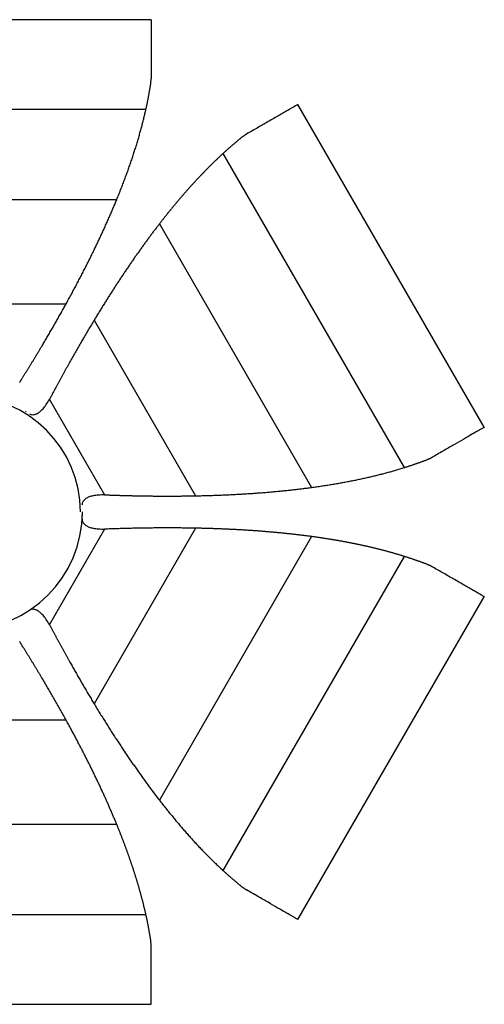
# Paper-space layout '_Inferior' of a CAD drawing. Header units: millimetres. Extents: x -205 to 325, y -311 to 191.
# Tile 2 of 2: x 88 to 325, y -311 to 191. Entities that reach past the tile are written whole.
import ezdxf

# ---------------------------------------------------------------- set-up
doc = ezdxf.new("R2010")
doc.units = ezdxf.units.MM

psp = doc.layouts.new('_Inferior')

# ---------------------------------------------------------------- linework, layer by layer
at = {"color": 7, "linetype": 'Continuous', "lineweight": 25}
for p, q in [((155, 190.98), (-35, 190.98)), ((324.85, -16.78), (229.85, 147.76)), ((-32.41, 145.34), (152.41, 145.34)), ((191.62, 122.7), (284.04, -37.36)), ((-17.55, 99.36), (137.55, 99.36)), ((159.23, 86.84), (236.78, -47.48)), ((8.3, 46.06), (111.7, 46.06)), ((126, 37.8), (177.7, -51.74)), ((103.17, -2.68), (131.23, -51.27)), ((90.97, -8.64), (91.32, -8.91)), ((119.97, -61.14), (119.85, -62)), ((131.23, -68.73), (103.17, -117.32)), ((177.7, -68.26), (126, -157.8)), ((236.78, -72.52), (159.23, -206.84)), ((284.04, -82.64), (191.62, -242.7)), ((229.85, -267.76), (324.85, -103.22)), ((91.32, -111.09), (90.97, -111.36)), ((111.7, -166.06), (8.3, -166.06)), ((137.55, -219.36), (-17.55, -219.36)), ((152.41, -265.34), (-32.41, -265.34)), ((-35, -310.98), (155, -310.98))]:
    psp.add_line(p, q, dxfattribs=at)
for radius, start, end in [(59, 0, 180), (60, 180, 0)]:
    psp.add_arc((60, -60), radius, start, end, dxfattribs=at)
for points, knots in [([(155, 190.93), (155, 190.92), (155, 190.9), (155, 190.35), (155, 189.35), (155, 187.87), (155, 185.9), (155, 183.04), (155, 179.01), (155, 173.56), (155, 167.48), (155, 163.01), (155, 160.78)], [0, 0, 0, 0, 0.056761, 0.133877, 0.212121, 0.295801, 0.379768, 0.464931, 0.599271, 0.734088, 0.867509, 1, 1, 1, 1]), ([(154.76, 157.72), (154.79, 157.86), (154.83, 158.16), (154.88, 158.59), (154.92, 159.03), (154.96, 159.47), (154.98, 159.91), (155, 160.34), (155, 160.64), (155, 160.78)], [0, 0, 0, 0, 0.141614, 0.283531, 0.425817, 0.568539, 0.711766, 0.855563, 1, 1, 1, 1]), ([(152.41, 145.34), (152.46, 145.56), (152.56, 146), (152.7, 146.66), (152.85, 147.32), (152.99, 147.98), (153.12, 148.64), (153.26, 149.3), (153.39, 149.95), (153.52, 150.61), (153.64, 151.26), (153.77, 151.91), (153.89, 152.56), (154.01, 153.21), (154.12, 153.85), (154.24, 154.5), (154.35, 155.15), (154.45, 155.79), (154.56, 156.43), (154.66, 157.08), (154.73, 157.51), (154.76, 157.72)], [0, 0, 0, 0, 0.053143, 0.10617, 0.159085, 0.211893, 0.264602, 0.317222, 0.369764, 0.42224, 0.474664, 0.527054, 0.579424, 0.631795, 0.684186, 0.736619, 0.789114, 0.841692, 0.894363, 0.94713, 1, 1, 1, 1]), ([(229.81, 147.74), (229.8, 147.73), (229.79, 147.72), (229.33, 147.46), (228.59, 147.03), (227.54, 146.42), (226.1, 145.59), (224.21, 144.5), (222.02, 143.24), (219.58, 141.83), (216.92, 140.29), (213.47, 138.3), (209.13, 135.79), (205.51, 133.71), (203.7, 132.66)], [0, 0, 0, 0, 0.0565365, 0.133836, 0.2013465, 0.2689185, 0.3504175, 0.4321069, 0.5147988, 0.5937386, 0.6725566, 0.7519244, 0.8761703, 1, 1, 1, 1]), ([(137.55, 99.36), (137.72, 99.76), (138.05, 100.57), (138.54, 101.79), (139.02, 103), (139.5, 104.21), (139.97, 105.42), (140.44, 106.62), (140.9, 107.81), (141.35, 109.01), (141.8, 110.2), (142.23, 111.38), (142.67, 112.56), (143.09, 113.74), (143.51, 114.92), (143.93, 116.09), (144.33, 117.25), (144.74, 118.42), (145.13, 119.58), (145.52, 120.73), (145.9, 121.88), (146.27, 123.03), (146.64, 124.18), (147, 125.32), (147.36, 126.46), (147.71, 127.59), (148.05, 128.73), (148.39, 129.85), (148.72, 130.98), (149.04, 132.1), (149.36, 133.22), (149.67, 134.34), (149.97, 135.45), (150.27, 136.56), (150.56, 137.67), (150.84, 138.77), (151.12, 139.87), (151.39, 140.97), (151.66, 142.07), (151.92, 143.16), (152.17, 144.25), (152.33, 144.98), (152.41, 145.34)], [0, 0, 0, 0, 0.02872, 0.057219, 0.085498, 0.113558, 0.141401, 0.169026, 0.196436, 0.223632, 0.250616, 0.27739, 0.303956, 0.330316, 0.356472, 0.382427, 0.408185, 0.433747, 0.459117, 0.484299, 0.509295, 0.534109, 0.558745, 0.583206, 0.607496, 0.631619, 0.655581, 0.679386, 0.70304, 0.726548, 0.749917, 0.773152, 0.79626, 0.81925, 0.842129, 0.864906, 0.887591, 0.910194, 0.932725, 0.955195, 0.977616, 1, 1, 1, 1]), ([(201.17, 130.93), (201, 130.79), (200.66, 130.52), (200.16, 130.11), (199.65, 129.7), (199.15, 129.28), (198.65, 128.86), (198.14, 128.44), (197.64, 128.01), (197.14, 127.59), (196.64, 127.16), (196.13, 126.73), (195.63, 126.29), (195.13, 125.85), (194.63, 125.41), (194.13, 124.97), (193.63, 124.52), (193.12, 124.07), (192.62, 123.62), (192.12, 123.16), (191.79, 122.86), (191.62, 122.7)], [0, 0, 0, 0, 0.05287, 0.105637, 0.158308, 0.210886, 0.263381, 0.315814, 0.368205, 0.420576, 0.472946, 0.525336, 0.57776, 0.630236, 0.682778, 0.735398, 0.788107, 0.840915, 0.89383, 0.946857, 1, 1, 1, 1]), ([(203.7, 132.66), (203.58, 132.59), (203.33, 132.44), (202.95, 132.21), (202.58, 131.97), (202.22, 131.72), (201.87, 131.47), (201.51, 131.2), (201.28, 131.02), (201.17, 130.93)], [0, 0, 0, 0, 0.144437, 0.288234, 0.431461, 0.574183, 0.716469, 0.858386, 1, 1, 1, 1]), ([(191.62, 122.7), (191.46, 122.55), (191.13, 122.25), (190.63, 121.78), (190.13, 121.32), (189.64, 120.86), (189.14, 120.39), (188.65, 119.92), (188.15, 119.44), (187.66, 118.97), (187.16, 118.49), (186.67, 118.01), (186.18, 117.53), (185.68, 117.04), (185.19, 116.55), (184.7, 116.06), (184.21, 115.57), (183.71, 115.07), (183.22, 114.57), (182.73, 114.07), (182.24, 113.57), (181.75, 113.06), (181.26, 112.55), (180.77, 112.04), (180.28, 111.53), (179.79, 111.01), (179.3, 110.49), (178.81, 109.97), (178.32, 109.44), (177.83, 108.91), (177.34, 108.38), (176.85, 107.85), (176.36, 107.31), (175.87, 106.77), (175.38, 106.23), (174.89, 105.69), (174.4, 105.14), (173.91, 104.59), (173.42, 104.04), (172.93, 103.49), (172.44, 102.93), (171.95, 102.37), (171.46, 101.81), (170.97, 101.24), (170.48, 100.67), (170, 100.1), (169.51, 99.53), (169.02, 98.95), (168.53, 98.37), (168.04, 97.79), (167.55, 97.2), (167.06, 96.62), (166.57, 96.03), (166.08, 95.43), (165.59, 94.84), (165.1, 94.24), (164.62, 93.64), (164.13, 93.03), (163.64, 92.43), (163.15, 91.82), (162.66, 91.2), (162.17, 90.59), (161.68, 89.97), (161.19, 89.35), (160.7, 88.73), (160.21, 88.1), (159.72, 87.47), (159.4, 87.05), (159.23, 86.84)], [0, 0, 0, 0, 0.013562, 0.027136, 0.040725, 0.054331, 0.067957, 0.081606, 0.095279, 0.10898, 0.12271, 0.136473, 0.150269, 0.164102, 0.177972, 0.191883, 0.205837, 0.219834, 0.233877, 0.247967, 0.262106, 0.276295, 0.290536, 0.304829, 0.319177, 0.333581, 0.348041, 0.362558, 0.377135, 0.391772, 0.40647, 0.42123, 0.436053, 0.45094, 0.465892, 0.480909, 0.495993, 0.511144, 0.526363, 0.54165, 0.557006, 0.572433, 0.587931, 0.6035, 0.619141, 0.634855, 0.650643, 0.666504, 0.68244, 0.698452, 0.714539, 0.730702, 0.746942, 0.763259, 0.779653, 0.796126, 0.812677, 0.829307, 0.846016, 0.862804, 0.879672, 0.89662, 0.913649, 0.930757, 0.947947, 0.965217, 0.982568, 1, 1, 1, 1]), ([(111.7, 46.06), (112.13, 46.85), (112.99, 48.41), (114.27, 50.76), (115.52, 53.1), (116.76, 55.42), (117.98, 57.73), (119.18, 60.03), (120.36, 62.32), (121.53, 64.6), (122.67, 66.86), (123.8, 69.11), (124.9, 71.35), (125.99, 73.58), (127.06, 75.79), (128.1, 77.99), (129.13, 80.18), (130.15, 82.36), (131.14, 84.53), (132.11, 86.68), (133.06, 88.82), (134, 90.95), (134.92, 93.07), (135.81, 95.18), (136.69, 97.27), (137.27, 98.66), (137.55, 99.36)], [0, 0, 0, 0, 0.045252, 0.090187, 0.134805, 0.179108, 0.223095, 0.266768, 0.310126, 0.353172, 0.395906, 0.438328, 0.480439, 0.522241, 0.563733, 0.604917, 0.645794, 0.686364, 0.726628, 0.766588, 0.806244, 0.845597, 0.884648, 0.923398, 0.961848, 1, 1, 1, 1]), ([(159.23, 86.84), (158.85, 86.35), (158.09, 85.36), (156.96, 83.87), (155.82, 82.37), (154.68, 80.84), (153.54, 79.31), (152.4, 77.75), (151.26, 76.19), (150.12, 74.6), (148.98, 73), (147.84, 71.39), (146.69, 69.76), (145.55, 68.12), (144.41, 66.46), (143.26, 64.78), (142.12, 63.09), (140.97, 61.38), (139.82, 59.66), (138.67, 57.92), (137.53, 56.17), (136.38, 54.4), (135.23, 52.62), (134.08, 50.82), (132.92, 49.01), (131.77, 47.18), (130.62, 45.33), (129.46, 43.47), (128.31, 41.6), (127.16, 39.7), (126.39, 38.44), (126, 37.8)], [0, 0, 0, 0, 0.031553, 0.06331, 0.095272, 0.127439, 0.159814, 0.192394, 0.225183, 0.258179, 0.291384, 0.324797, 0.358421, 0.392254, 0.426298, 0.460553, 0.495019, 0.529697, 0.564588, 0.599691, 0.635008, 0.670538, 0.706283, 0.742242, 0.778417, 0.814806, 0.851412, 0.888234, 0.925272, 0.962527, 1, 1, 1, 1]), ([(89, 7.61), (89.12, 7.8), (89.35, 8.17), (89.7, 8.73), (90.05, 9.29), (90.4, 9.85), (90.75, 10.41), (91.1, 10.98), (91.45, 11.55), (91.81, 12.12), (92.16, 12.7), (92.52, 13.27), (92.88, 13.85), (93.23, 14.43), (93.59, 15.02), (93.95, 15.61), (94.31, 16.19), (94.67, 16.79), (95.04, 17.38), (95.4, 17.98), (95.76, 18.58), (96.13, 19.18), (96.5, 19.79), (96.86, 20.4), (97.23, 21.01), (97.6, 21.62), (97.97, 22.24), (98.34, 22.85), (98.71, 23.48), (99.08, 24.1), (99.75, 25.22), (100.71, 26.84), (101.96, 28.95), (103.19, 31.07), (104.43, 33.19), (105.65, 35.32), (106.88, 37.46), (108.09, 39.6), (109.3, 41.75), (110.5, 43.9), (111.3, 45.34), (111.7, 46.06)], [0, 0, 0, 0, 0.0142545, 0.0285479, 0.0428833, 0.0572637, 0.0716922, 0.0861716, 0.1007047, 0.1152942, 0.1299427, 0.1446526, 0.1594262, 0.1742658, 0.1891733, 0.2041506, 0.2191995, 0.2343215, 0.2495181, 0.2647906, 0.2801401, 0.2955681, 0.3110756, 0.3266639, 0.3423341, 0.3580872, 0.3739244, 0.3898465, 0.4058544, 0.4219491, 0.4381314, 0.4926859, 0.5475632, 0.6027836, 0.6583649, 0.7143215, 0.7706644, 0.8274011, 0.8845358, 0.9420695, 1, 1, 1, 1]), ([(126, 37.8), (125.77, 37.41), (125.29, 36.62), (124.59, 35.44), (123.88, 34.27), (123.18, 33.08), (122.48, 31.9), (121.79, 30.72), (121.09, 29.54), (120.4, 28.36), (119.71, 27.18), (119.03, 25.99), (118.34, 24.81), (117.66, 23.62), (116.99, 22.44), (116.31, 21.25), (115.64, 20.07), (114.96, 18.88), (114.29, 17.69), (113.6, 16.46), (112.9, 15.19), (112.17, 13.89), (111.45, 12.59), (110.74, 11.3), (110.04, 10.03), (109.34, 8.76), (108.66, 7.5), (107.98, 6.25), (107.31, 5), (106.64, 3.77), (105.99, 2.55), (105.33, 1.33), (104.69, 0.12), (104.27, -0.68), (104.05, -1.08)], [0, 0, 0, 0, 0.032284, 0.064445, 0.096484, 0.128399, 0.16019, 0.191858, 0.223403, 0.254826, 0.286127, 0.317309, 0.348373, 0.379321, 0.410156, 0.44088, 0.471497, 0.502009, 0.532421, 0.562736, 0.59609, 0.629073, 0.661694, 0.693961, 0.725885, 0.757475, 0.788743, 0.819702, 0.850367, 0.880756, 0.91089, 0.940791, 0.970486, 1, 1, 1, 1]), ([(88.06, 6.05), (88.13, 6.18), (88.28, 6.43), (88.51, 6.82), (88.75, 7.22), (88.92, 7.48), (89, 7.61)], [0, 0, 0, 0, 0.243207, 0.490921, 0.743175, 1, 1, 1, 1]), ([(93.04, -9.99), (93.3, -10.11), (94.01, -10.44), (95.37, -10.43), (96.94, -9.91), (98.5, -8.83), (100.07, -7.26), (101.67, -5.17), (102.65, -3.55), (103.17, -2.68)], [0, 0, 0, 0, 0.062991, 0.17162, 0.287898, 0.422949, 0.584054, 0.775545, 1, 1, 1, 1]), ([(104.05, -1.08), (103.98, -1.22), (103.83, -1.49), (103.61, -1.89), (103.39, -2.29), (103.24, -2.55), (103.17, -2.68)], [0, 0, 0, 0, 0.256825, 0.509079, 0.756793, 1, 1, 1, 1]), ([(324.81, -16.81), (324.81, -16.81), (324.79, -16.82), (324.31, -17.1), (323.45, -17.6), (322.16, -18.34), (320.46, -19.32), (317.97, -20.75), (314.48, -22.77), (309.77, -25.49), (304.51, -28.53), (300.63, -30.77), (298.7, -31.88)], [0, 0, 0, 0, 0.056761, 0.133877, 0.212121, 0.295801, 0.379768, 0.464931, 0.599271, 0.734088, 0.867509, 1, 1, 1, 1]), ([(284.04, -37.36), (284.25, -37.29), (284.68, -37.16), (285.33, -36.95), (285.97, -36.75), (286.61, -36.54), (287.25, -36.33), (287.89, -36.11), (288.52, -35.9), (289.15, -35.68), (289.78, -35.47), (290.4, -35.25), (291.02, -35.03), (291.65, -34.81), (292.26, -34.58), (292.88, -34.36), (293.5, -34.13), (294.11, -33.9), (294.72, -33.67), (295.33, -33.44), (295.73, -33.29), (295.93, -33.21)], [0, 0, 0, 0, 0.053143, 0.10617, 0.159085, 0.211893, 0.264602, 0.317222, 0.369764, 0.42224, 0.474664, 0.527054, 0.579424, 0.631795, 0.684186, 0.736619, 0.789114, 0.841692, 0.894363, 0.94713, 1, 1, 1, 1]), ([(295.93, -33.21), (296.07, -33.15), (296.34, -33.05), (296.75, -32.87), (297.15, -32.69), (297.54, -32.5), (297.93, -32.3), (298.32, -32.1), (298.58, -31.95), (298.7, -31.88)], [0, 0, 0, 0, 0.141614, 0.2835308, 0.425817, 0.5685395, 0.7117658, 0.8555634, 1, 1, 1, 1]), ([(236.78, -47.48), (237.22, -47.42), (238.08, -47.3), (239.38, -47.12), (240.68, -46.93), (241.96, -46.74), (243.24, -46.55), (244.51, -46.35), (245.78, -46.15), (247.04, -45.95), (248.29, -45.74), (249.54, -45.53), (250.78, -45.31), (252.01, -45.09), (253.24, -44.87), (254.46, -44.64), (255.67, -44.41), (256.88, -44.17), (258.08, -43.94), (259.28, -43.69), (260.47, -43.45), (261.65, -43.2), (262.82, -42.94), (263.99, -42.69), (265.16, -42.43), (266.32, -42.16), (267.47, -41.89), (268.61, -41.62), (269.75, -41.34), (270.89, -41.06), (272.01, -40.77), (273.13, -40.49), (274.25, -40.19), (275.36, -39.9), (276.46, -39.59), (277.56, -39.29), (278.65, -38.98), (279.74, -38.66), (280.82, -38.35), (281.9, -38.02), (282.97, -37.7), (283.68, -37.47), (284.04, -37.36)], [0, 0, 0, 0, 0.02872, 0.057219, 0.085498, 0.113558, 0.141401, 0.169026, 0.196436, 0.223632, 0.250616, 0.27739, 0.303956, 0.330316, 0.356472, 0.382427, 0.408185, 0.433747, 0.459117, 0.484299, 0.509295, 0.534109, 0.558745, 0.583206, 0.607496, 0.631619, 0.655581, 0.679386, 0.70304, 0.726548, 0.749917, 0.773152, 0.79626, 0.81925, 0.842129, 0.864906, 0.887591, 0.910194, 0.932725, 0.955195, 0.977616, 1, 1, 1, 1]), ([(177.7, -51.74), (178.6, -51.72), (180.39, -51.68), (183.06, -51.61), (185.71, -51.54), (188.34, -51.45), (190.95, -51.35), (193.54, -51.24), (196.12, -51.12), (198.67, -50.99), (201.2, -50.84), (203.71, -50.69), (206.2, -50.53), (208.68, -50.36), (211.13, -50.18), (213.56, -49.98), (215.97, -49.78), (218.36, -49.57), (220.73, -49.34), (223.09, -49.11), (225.42, -48.86), (227.73, -48.61), (230.02, -48.34), (232.29, -48.07), (234.55, -47.78), (236.04, -47.58), (236.78, -47.48)], [0, 0, 0, 0, 0.045252, 0.090187, 0.134805, 0.179108, 0.223095, 0.266768, 0.310126, 0.353172, 0.395906, 0.438328, 0.480439, 0.522241, 0.563733, 0.604917, 0.645794, 0.686364, 0.726628, 0.766588, 0.806244, 0.845597, 0.884648, 0.923398, 0.961848, 1, 1, 1, 1]), ([(131.23, -51.27), (130.21, -51.29), (128.32, -51.33), (125.71, -51.67), (123.56, -52.24), (121.85, -53.06), (120.62, -54.15), (119.94, -55.29), (119.87, -56.04), (119.84, -56.3)], [0, 0, 0, 0, 0.226028, 0.418859, 0.581093, 0.71709, 0.834183, 0.943573, 1, 1, 1, 1]), ([(131.23, -51.27), (131.38, -51.28), (131.68, -51.28), (132.13, -51.28), (132.59, -51.29), (132.9, -51.3), (133.05, -51.31)], [0, 0, 0, 0, 0.2432068, 0.4909213, 0.743175, 1, 1, 1, 1]), ([(133.05, -51.31), (133.27, -51.32), (133.71, -51.33), (134.37, -51.36), (135.03, -51.38), (135.69, -51.4), (136.35, -51.42), (137.02, -51.44), (137.69, -51.47), (138.36, -51.49), (139.04, -51.51), (139.72, -51.53), (140.4, -51.55), (141.08, -51.56), (141.76, -51.58), (142.45, -51.6), (143.14, -51.62), (143.84, -51.64), (144.53, -51.65), (145.23, -51.67), (145.93, -51.68), (146.64, -51.7), (147.35, -51.71), (148.06, -51.73), (148.77, -51.74), (149.48, -51.75), (150.2, -51.76), (150.92, -51.78), (151.65, -51.79), (152.37, -51.8), (153.68, -51.82), (155.56, -51.84), (158.01, -51.86), (160.47, -51.87), (162.92, -51.88), (165.38, -51.88), (167.84, -51.87), (170.3, -51.85), (172.77, -51.82), (175.24, -51.79), (176.88, -51.76), (177.7, -51.74)], [0, 0, 0, 0, 0.0142545, 0.0285479, 0.0428833, 0.0572637, 0.0716922, 0.0861716, 0.1007047, 0.1152942, 0.1299427, 0.1446526, 0.1594262, 0.1742658, 0.1891733, 0.2041506, 0.2191995, 0.2343215, 0.2495181, 0.2647906, 0.2801401, 0.2955681, 0.3110756, 0.3266639, 0.3423341, 0.3580872, 0.3739244, 0.3898465, 0.4058544, 0.4219491, 0.4381314, 0.4926859, 0.5475632, 0.6027836, 0.6583649, 0.7143215, 0.7706644, 0.8274011, 0.8845358, 0.9420695, 1, 1, 1, 1]), ([(119.76, -63.15), (119.79, -63.59), (119.87, -64.53), (120.61, -65.85), (121.85, -66.94), (123.56, -67.76), (125.71, -68.33), (128.32, -68.67), (130.21, -68.71), (131.23, -68.73)], [0, 0, 0, 0, 0.093812, 0.198867, 0.311321, 0.44193, 0.597736, 0.782928, 1, 1, 1, 1]), ([(133.05, -68.69), (132.9, -68.7), (132.59, -68.71), (132.13, -68.72), (131.68, -68.72), (131.38, -68.72), (131.23, -68.73)], [0, 0, 0, 0, 0.256825, 0.509079, 0.756793, 1, 1, 1, 1]), ([(177.7, -68.26), (177.24, -68.25), (176.33, -68.23), (174.95, -68.21), (173.58, -68.19), (172.2, -68.17), (170.83, -68.16), (169.46, -68.15), (168.09, -68.14), (166.72, -68.13), (165.35, -68.12), (163.99, -68.12), (162.62, -68.12), (161.25, -68.13), (159.89, -68.13), (158.52, -68.14), (157.16, -68.15), (155.79, -68.16), (154.43, -68.18), (153.02, -68.19), (151.56, -68.21), (150.07, -68.24), (148.59, -68.26), (147.12, -68.29), (145.66, -68.32), (144.22, -68.36), (142.78, -68.39), (141.36, -68.43), (139.95, -68.47), (138.55, -68.51), (137.16, -68.55), (135.78, -68.6), (134.41, -68.64), (133.51, -68.67), (133.05, -68.69)], [0, 0, 0, 0, 0.0322839, 0.0644455, 0.096484, 0.128399, 0.1601904, 0.1918582, 0.2234031, 0.2548258, 0.2861273, 0.3173092, 0.3483732, 0.3793214, 0.4101562, 0.4408804, 0.4714969, 0.5020093, 0.5324212, 0.562736, 0.59609, 0.6290735, 0.6616943, 0.6939614, 0.7258847, 0.7574748, 0.788743, 0.8197018, 0.8503667, 0.8807557, 0.9108897, 0.9407915, 0.9704861, 1, 1, 1, 1]), ([(236.78, -72.52), (236.17, -72.43), (234.93, -72.27), (233.07, -72.03), (231.2, -71.8), (229.31, -71.57), (227.41, -71.36), (225.5, -71.15), (223.57, -70.94), (221.63, -70.75), (219.68, -70.56), (217.71, -70.37), (215.72, -70.2), (213.73, -70.03), (211.72, -69.87), (209.69, -69.72), (207.66, -69.57), (205.61, -69.43), (203.54, -69.3), (201.46, -69.17), (199.37, -69.05), (197.26, -68.94), (195.14, -68.84), (193.01, -68.74), (190.86, -68.65), (188.7, -68.57), (186.53, -68.49), (184.34, -68.42), (182.14, -68.36), (179.92, -68.31), (178.44, -68.28), (177.7, -68.26)], [0, 0, 0, 0, 0.031553, 0.06331, 0.095272, 0.127439, 0.159814, 0.192394, 0.225183, 0.258179, 0.291384, 0.324797, 0.358421, 0.392254, 0.426298, 0.460553, 0.495019, 0.529697, 0.564588, 0.599691, 0.635008, 0.670538, 0.706283, 0.742242, 0.778417, 0.814806, 0.851412, 0.888234, 0.925272, 0.962527, 1, 1, 1, 1]), ([(284.04, -82.64), (283.82, -82.57), (283.39, -82.44), (282.74, -82.24), (282.1, -82.04), (281.44, -81.84), (280.79, -81.65), (280.14, -81.45), (279.48, -81.26), (278.82, -81.07), (278.16, -80.88), (277.5, -80.69), (276.83, -80.51), (276.16, -80.32), (275.49, -80.14), (274.82, -79.96), (274.15, -79.78), (273.47, -79.6), (272.8, -79.43), (272.12, -79.25), (271.43, -79.08), (270.75, -78.91), (270.06, -78.74), (269.37, -78.57), (268.68, -78.4), (267.99, -78.23), (267.29, -78.07), (266.6, -77.91), (265.9, -77.74), (265.2, -77.58), (264.49, -77.42), (263.78, -77.27), (263.08, -77.11), (262.36, -76.96), (261.65, -76.8), (260.93, -76.65), (260.22, -76.5), (259.5, -76.35), (258.77, -76.2), (258.05, -76.06), (257.32, -75.91), (256.59, -75.77), (255.86, -75.63), (255.12, -75.49), (254.39, -75.35), (253.65, -75.21), (252.91, -75.07), (252.16, -74.94), (251.42, -74.8), (250.67, -74.67), (249.92, -74.54), (249.16, -74.41), (248.41, -74.28), (247.65, -74.15), (246.89, -74.03), (246.13, -73.9), (245.36, -73.78), (244.59, -73.66), (243.82, -73.54), (243.05, -73.42), (242.28, -73.3), (241.5, -73.19), (240.72, -73.07), (239.94, -72.96), (239.15, -72.85), (238.36, -72.73), (237.57, -72.63), (237.05, -72.55), (236.78, -72.52)], [0, 0, 0, 0, 0.013562, 0.027136, 0.040725, 0.054331, 0.067957, 0.081606, 0.095279, 0.10898, 0.12271, 0.136473, 0.150269, 0.164102, 0.177972, 0.191883, 0.205837, 0.219834, 0.233877, 0.247967, 0.262106, 0.276295, 0.290536, 0.304829, 0.319177, 0.333581, 0.348041, 0.362558, 0.377135, 0.391772, 0.40647, 0.42123, 0.436053, 0.45094, 0.465892, 0.480909, 0.495993, 0.511144, 0.526363, 0.54165, 0.557006, 0.572433, 0.587931, 0.6035, 0.619141, 0.634855, 0.650643, 0.666504, 0.68244, 0.698452, 0.714539, 0.730702, 0.746942, 0.763259, 0.779653, 0.796126, 0.812677, 0.829307, 0.846016, 0.862804, 0.879672, 0.89662, 0.913649, 0.930757, 0.947947, 0.965217, 0.982568, 1, 1, 1, 1]), ([(295.93, -86.79), (295.73, -86.71), (295.33, -86.56), (294.72, -86.33), (294.11, -86.1), (293.5, -85.87), (292.88, -85.64), (292.26, -85.42), (291.65, -85.19), (291.02, -84.97), (290.4, -84.75), (289.78, -84.53), (289.15, -84.32), (288.52, -84.1), (287.89, -83.89), (287.25, -83.67), (286.61, -83.46), (285.97, -83.25), (285.33, -83.05), (284.68, -82.84), (284.25, -82.71), (284.04, -82.64)], [0, 0, 0, 0, 0.0528699, 0.1056371, 0.1583075, 0.2108862, 0.2633814, 0.3158135, 0.3682046, 0.4205757, 0.4729465, 0.5253356, 0.5777602, 0.6302362, 0.6827778, 0.7353977, 0.788107, 0.8409152, 0.8938297, 0.9468566, 1, 1, 1, 1]), ([(298.7, -88.12), (298.58, -88.05), (298.32, -87.9), (297.93, -87.7), (297.54, -87.5), (297.15, -87.31), (296.75, -87.13), (296.34, -86.95), (296.07, -86.85), (295.93, -86.79)], [0, 0, 0, 0, 0.144437, 0.288234, 0.431461, 0.574183, 0.716469, 0.858386, 1, 1, 1, 1]), ([(324.81, -103.19), (324.8, -103.19), (324.79, -103.18), (324.33, -102.92), (323.59, -102.49), (322.54, -101.88), (321.1, -101.05), (319.21, -99.96), (317.02, -98.7), (314.58, -97.29), (311.92, -95.75), (308.47, -93.76), (304.13, -91.25), (300.51, -89.16), (298.7, -88.12)], [0, 0, 0, 0, 0.056536, 0.133836, 0.201347, 0.268919, 0.350417, 0.432107, 0.514799, 0.593739, 0.672557, 0.751924, 0.87617, 1, 1, 1, 1]), ([(103.17, -117.32), (102.65, -116.45), (101.67, -114.83), (100.07, -112.74), (98.5, -111.17), (96.94, -110.09), (95.37, -109.57), (94.01, -109.56), (93.3, -109.89), (93.04, -110.01)], [0, 0, 0, 0, 0.224455, 0.415946, 0.577051, 0.712102, 0.82838, 0.937009, 1, 1, 1, 1]), ([(103.17, -117.32), (103.24, -117.45), (103.39, -117.71), (103.61, -118.11), (103.83, -118.51), (103.98, -118.78), (104.05, -118.92)], [0, 0, 0, 0, 0.243207, 0.490921, 0.743175, 1, 1, 1, 1]), ([(104.05, -118.92), (104.16, -119.11), (104.36, -119.5), (104.67, -120.08), (104.98, -120.66), (105.29, -121.25), (105.6, -121.84), (105.92, -122.42), (106.24, -123.01), (106.55, -123.61), (106.87, -124.2), (107.2, -124.8), (107.52, -125.4), (107.84, -126), (108.17, -126.6), (108.5, -127.21), (108.83, -127.81), (109.16, -128.42), (109.5, -129.03), (109.83, -129.65), (110.17, -130.26), (110.51, -130.88), (110.85, -131.5), (111.19, -132.12), (111.54, -132.75), (111.88, -133.37), (112.23, -134), (112.58, -134.63), (112.94, -135.26), (113.29, -135.9), (113.93, -137.04), (114.85, -138.68), (116.06, -140.81), (117.27, -142.94), (118.49, -145.07), (119.73, -147.2), (120.96, -149.32), (122.21, -151.45), (123.47, -153.57), (124.73, -155.69), (125.58, -157.1), (126, -157.8)], [0, 0, 0, 0, 0.014255, 0.028548, 0.042883, 0.057264, 0.071692, 0.086172, 0.100705, 0.115294, 0.129943, 0.144653, 0.159426, 0.174266, 0.189173, 0.204151, 0.219199, 0.234322, 0.249518, 0.264791, 0.28014, 0.295568, 0.311076, 0.326664, 0.342334, 0.358087, 0.373924, 0.389846, 0.405854, 0.421949, 0.438131, 0.492686, 0.547563, 0.602784, 0.658365, 0.714322, 0.770664, 0.827401, 0.884536, 0.94207, 1, 1, 1, 1]), ([(89, -127.61), (88.92, -127.48), (88.75, -127.22), (88.51, -126.82), (88.28, -126.43), (88.13, -126.18), (88.06, -126.05)], [0, 0, 0, 0, 0.256825, 0.509079, 0.756793, 1, 1, 1, 1]), ([(111.7, -166.06), (111.47, -165.66), (111.03, -164.86), (110.36, -163.66), (109.7, -162.46), (109.02, -161.26), (108.35, -160.06), (107.68, -158.87), (107, -157.68), (106.32, -156.49), (105.64, -155.3), (104.96, -154.12), (104.27, -152.93), (103.59, -151.75), (102.9, -150.57), (102.21, -149.39), (101.52, -148.21), (100.83, -147.04), (100.13, -145.87), (99.41, -144.65), (98.67, -143.4), (97.9, -142.12), (97.14, -140.85), (96.38, -139.59), (95.62, -138.35), (94.87, -137.11), (94.13, -135.89), (93.38, -134.67), (92.64, -133.47), (91.91, -132.28), (91.17, -131.1), (90.45, -129.93), (89.72, -128.76), (89.24, -127.99), (89, -127.61)], [0, 0, 0, 0, 0.032284, 0.064445, 0.096484, 0.128399, 0.16019, 0.191858, 0.223403, 0.254826, 0.286127, 0.317309, 0.348373, 0.379321, 0.410156, 0.44088, 0.471497, 0.502009, 0.532421, 0.562736, 0.59609, 0.629073, 0.661694, 0.693961, 0.725885, 0.757475, 0.788743, 0.819702, 0.850367, 0.880756, 0.91089, 0.940791, 0.970486, 1, 1, 1, 1]), ([(126, -157.8), (126.47, -158.57), (127.39, -160.1), (128.79, -162.38), (130.18, -164.63), (131.58, -166.87), (132.97, -169.08), (134.36, -171.27), (135.75, -173.44), (137.14, -175.58), (138.53, -177.7), (139.92, -179.8), (141.3, -181.88), (142.69, -183.94), (144.07, -185.97), (145.45, -187.98), (146.84, -189.96), (148.22, -191.93), (149.6, -193.87), (150.98, -195.79), (152.35, -197.69), (153.73, -199.56), (155.11, -201.42), (156.48, -203.24), (157.85, -205.05), (158.77, -206.25), (159.23, -206.84)], [0, 0, 0, 0, 0.045252, 0.090187, 0.134805, 0.179108, 0.223095, 0.266768, 0.310126, 0.353172, 0.395906, 0.438328, 0.480439, 0.522241, 0.563733, 0.604917, 0.645794, 0.686364, 0.726628, 0.766588, 0.806244, 0.845597, 0.884648, 0.923398, 0.961848, 1, 1, 1, 1]), ([(137.55, -219.36), (137.32, -218.78), (136.84, -217.63), (136.12, -215.9), (135.38, -214.16), (134.63, -212.42), (133.87, -210.66), (133.1, -208.9), (132.31, -207.13), (131.51, -205.35), (130.7, -203.56), (129.87, -201.77), (129.03, -199.96), (128.18, -198.15), (127.31, -196.33), (126.43, -194.5), (125.54, -192.66), (124.64, -190.81), (123.72, -188.96), (122.79, -187.1), (121.84, -185.22), (120.89, -183.35), (119.92, -181.46), (118.94, -179.56), (117.94, -177.66), (116.93, -175.74), (115.91, -173.82), (114.88, -171.89), (113.83, -169.96), (112.77, -168.01), (112.05, -166.71), (111.7, -166.06)], [0, 0, 0, 0, 0.031553, 0.06331, 0.095272, 0.127439, 0.159814, 0.192394, 0.225183, 0.258179, 0.291384, 0.324797, 0.358421, 0.392254, 0.426298, 0.460553, 0.495019, 0.529697, 0.564588, 0.599691, 0.635008, 0.670538, 0.706283, 0.742242, 0.778417, 0.814806, 0.851412, 0.888234, 0.925272, 0.962527, 1, 1, 1, 1]), ([(159.23, -206.84), (159.5, -207.19), (160.04, -207.88), (160.85, -208.91), (161.65, -209.94), (162.46, -210.96), (163.27, -211.97), (164.08, -212.97), (164.88, -213.97), (165.69, -214.95), (166.5, -215.93), (167.3, -216.91), (168.11, -217.87), (168.92, -218.83), (169.72, -219.78), (170.53, -220.73), (171.34, -221.66), (172.15, -222.59), (172.95, -223.51), (173.76, -224.43), (174.57, -225.33), (175.38, -226.23), (176.18, -227.12), (176.99, -228.01), (177.8, -228.89), (178.61, -229.76), (179.42, -230.62), (180.23, -231.47), (181.04, -232.32), (181.85, -233.16), (182.66, -234), (183.47, -234.82), (184.28, -235.64), (185.09, -236.45), (185.9, -237.26), (186.72, -238.06), (187.53, -238.85), (188.35, -239.63), (189.17, -240.41), (189.98, -241.18), (190.8, -241.95), (191.35, -242.45), (191.62, -242.7)], [0, 0, 0, 0, 0.02872, 0.057219, 0.085498, 0.113558, 0.141401, 0.169026, 0.196436, 0.223632, 0.250616, 0.27739, 0.303956, 0.330316, 0.356472, 0.382427, 0.408185, 0.433747, 0.459117, 0.484299, 0.509295, 0.534109, 0.558745, 0.583206, 0.607496, 0.631619, 0.655581, 0.679386, 0.70304, 0.726548, 0.749917, 0.773152, 0.79626, 0.81925, 0.842129, 0.864906, 0.887591, 0.910194, 0.932725, 0.955195, 0.977616, 1, 1, 1, 1]), ([(152.41, -265.34), (152.36, -265.12), (152.27, -264.68), (152.12, -264.02), (151.96, -263.36), (151.81, -262.7), (151.65, -262.03), (151.49, -261.37), (151.33, -260.7), (151.16, -260.04), (151, -259.37), (150.83, -258.7), (150.65, -258.04), (150.48, -257.37), (150.3, -256.69), (150.12, -256.02), (149.94, -255.35), (149.76, -254.68), (149.57, -254), (149.39, -253.32), (149.19, -252.65), (149, -251.97), (148.81, -251.29), (148.61, -250.61), (148.41, -249.92), (148.2, -249.24), (148, -248.56), (147.79, -247.87), (147.58, -247.18), (147.37, -246.5), (147.16, -245.81), (146.94, -245.12), (146.72, -244.42), (146.5, -243.73), (146.27, -243.04), (146.05, -242.34), (145.82, -241.64), (145.59, -240.94), (145.35, -240.24), (145.12, -239.54), (144.88, -238.84), (144.64, -238.14), (144.4, -237.43), (144.15, -236.73), (143.9, -236.02), (143.65, -235.31), (143.4, -234.6), (143.15, -233.89), (142.89, -233.17), (142.63, -232.46), (142.37, -231.74), (142.1, -231.03), (141.84, -230.31), (141.57, -229.59), (141.3, -228.86), (141.02, -228.14), (140.75, -227.42), (140.47, -226.69), (140.19, -225.96), (139.9, -225.24), (139.62, -224.51), (139.33, -223.78), (139.04, -223.04), (138.75, -222.31), (138.45, -221.57), (138.15, -220.83), (137.85, -220.1), (137.65, -219.6), (137.55, -219.36)], [0, 0, 0, 0, 0.013562, 0.027136, 0.040725, 0.054331, 0.067957, 0.081606, 0.095279, 0.10898, 0.12271, 0.136473, 0.150269, 0.164102, 0.177972, 0.191883, 0.205837, 0.219834, 0.233877, 0.247967, 0.262106, 0.276295, 0.290536, 0.304829, 0.319177, 0.333581, 0.348041, 0.362558, 0.377135, 0.391772, 0.40647, 0.42123, 0.436053, 0.45094, 0.465892, 0.480909, 0.495993, 0.511144, 0.526363, 0.54165, 0.557006, 0.572433, 0.587931, 0.6035, 0.619141, 0.634855, 0.650643, 0.666504, 0.68244, 0.698452, 0.714539, 0.730702, 0.746942, 0.763259, 0.779653, 0.796126, 0.812677, 0.829307, 0.846016, 0.862804, 0.879672, 0.89662, 0.913649, 0.930757, 0.947947, 0.965217, 0.982568, 1, 1, 1, 1]), ([(191.62, -242.7), (191.79, -242.86), (192.12, -243.16), (192.62, -243.62), (193.12, -244.07), (193.63, -244.52), (194.13, -244.97), (194.63, -245.41), (195.13, -245.85), (195.63, -246.29), (196.13, -246.73), (196.64, -247.16), (197.14, -247.59), (197.64, -248.01), (198.14, -248.44), (198.65, -248.86), (199.15, -249.28), (199.65, -249.7), (200.16, -250.11), (200.66, -250.52), (201, -250.79), (201.17, -250.93)], [0, 0, 0, 0, 0.053143, 0.10617, 0.159085, 0.211893, 0.264602, 0.317222, 0.369764, 0.42224, 0.474664, 0.527054, 0.579424, 0.631795, 0.684186, 0.736619, 0.789114, 0.841692, 0.894363, 0.94713, 1, 1, 1, 1]), ([(201.17, -250.93), (201.28, -251.02), (201.51, -251.2), (201.87, -251.47), (202.22, -251.72), (202.58, -251.97), (202.95, -252.21), (203.33, -252.44), (203.58, -252.59), (203.7, -252.66)], [0, 0, 0, 0, 0.141614, 0.283531, 0.425817, 0.568539, 0.711766, 0.855563, 1, 1, 1, 1]), ([(229.81, -267.74), (229.81, -267.73), (229.79, -267.72), (229.31, -267.45), (228.45, -266.95), (227.16, -266.21), (225.46, -265.22), (222.97, -263.79), (219.48, -261.78), (214.77, -259.05), (209.51, -256.01), (205.63, -253.78), (203.7, -252.66)], [0, 0, 0, 0, 0.056761, 0.133877, 0.212121, 0.295801, 0.379768, 0.464931, 0.599271, 0.734088, 0.867509, 1, 1, 1, 1]), ([(154.76, -277.72), (154.73, -277.51), (154.66, -277.08), (154.56, -276.43), (154.45, -275.79), (154.35, -275.15), (154.24, -274.5), (154.12, -273.85), (154.01, -273.21), (153.89, -272.56), (153.77, -271.91), (153.64, -271.26), (153.52, -270.61), (153.39, -269.95), (153.26, -269.3), (153.12, -268.64), (152.99, -267.98), (152.85, -267.32), (152.7, -266.66), (152.56, -266), (152.46, -265.56), (152.41, -265.34)], [0, 0, 0, 0, 0.0528699, 0.1056371, 0.1583075, 0.2108862, 0.2633814, 0.3158135, 0.3682046, 0.4205757, 0.4729465, 0.5253356, 0.5777602, 0.6302362, 0.6827778, 0.7353977, 0.788107, 0.8409152, 0.8938297, 0.9468566, 1, 1, 1, 1]), ([(155, -280.78), (155, -280.64), (155, -280.34), (154.98, -279.91), (154.96, -279.47), (154.92, -279.03), (154.88, -278.59), (154.83, -278.16), (154.79, -277.86), (154.76, -277.72)], [0, 0, 0, 0, 0.1444366, 0.2882342, 0.4314605, 0.574183, 0.7164692, 0.858386, 1, 1, 1, 1]), ([(155, -310.93), (155, -310.92), (155, -310.9), (155, -310.38), (155, -309.52), (155, -308.3), (155, -306.64), (155, -304.46), (155, -301.94), (155, -299.12), (155, -296.04), (155, -292.06), (155, -287.04), (155, -282.87), (155, -280.78)], [0, 0, 0, 0, 0.056536, 0.133836, 0.201347, 0.268919, 0.350417, 0.432107, 0.514799, 0.593739, 0.672557, 0.751924, 0.87617, 1, 1, 1, 1])]:
    psp.add_open_spline(points, degree=3, knots=knots, dxfattribs=at)

doc.saveas('drawing.dxf')
